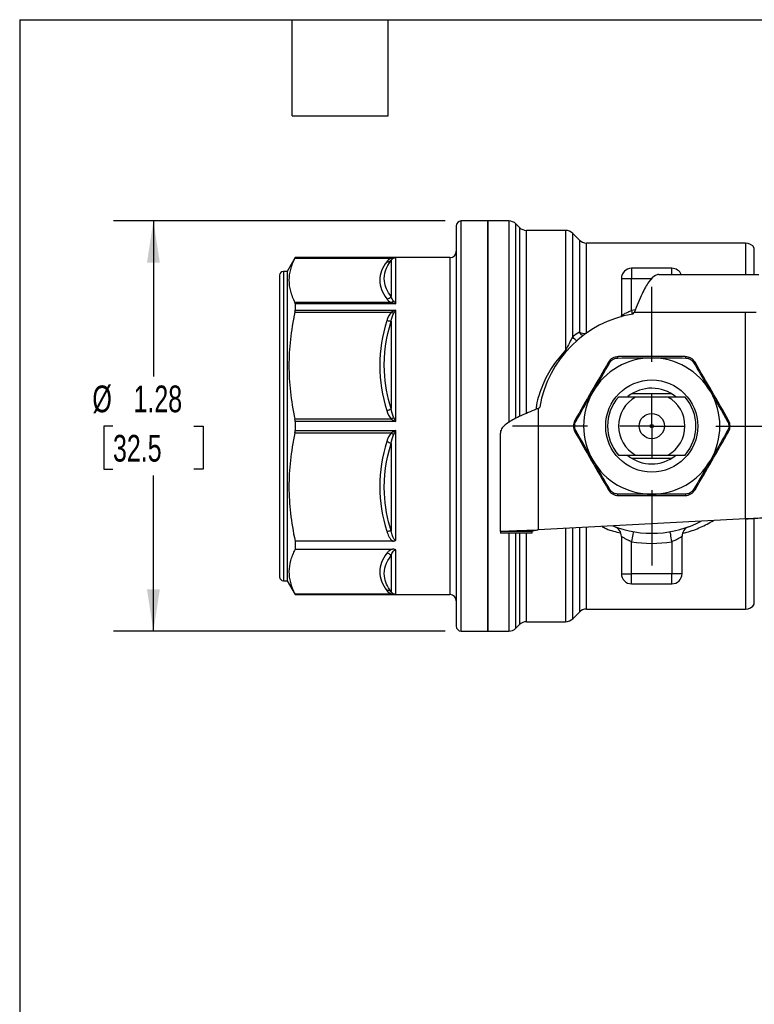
# Model space of a CAD drawing. Header units: inches. Extents: x 0.2 to 10.8, y 0.2 to 8.2.
# Tile 6 of 12: x 0.2 to 2.5, y 5.2 to 8.2. Entities that reach past the tile are written whole.
import ezdxf

# ---------------------------------------------------------------- set-up
doc = ezdxf.new("R2010")
doc.units = ezdxf.units.IN
doc.header["$MEASUREMENT"] = 0
doc.linetypes.add('SLD-Center', pattern=[0.75, 0.6, -0.05, 0.05, -0.05])
doc.linetypes.add('SLD-Solid', pattern=[0])
doc.layers.add('CENTER', color=40, linetype='SLD-Center')
doc.layers.add('DIMENSIONS', color=140, linetype='SLD-Solid', lineweight=25)
doc.layers.add('TEXT', color=140, linetype='SLD-Solid', lineweight=25)
doc.styles.add('SLDTEXTSTYLE0', font='TXT', dxfattribs={"width": 0.7})
doc.dimstyles.new('SLDDIMSTYLE0', dxfattribs={"dimtxt": 0.084961, "dimasz": 0.13, "dimexe": 0, "dimexo": 0.0625, "dimgap": 0.02124, "dimtad": 0, "dimtih": 1, "dimtoh": 1, "dimrnd": 1e-09, "dimzin": 12, "dimdsep": 46, "dimtxsty": 'SLDTEXTSTYLE0', "dimsah": 1, "dimcen": 0.09, "dimadec": 0, "dimazin": 3, "dimtfac": 1, "dimtofl": 0, "dimtmove": 0, "dimatfit": 3, "dimfxl": 0, "dimfrac": 2, "dimtolj": 1, "dimtzin": 12, "dimarcsym": 0})

# ---------------------------------------------------------------- blocks, each defined once
blk = doc.blocks.new('_D_7')
at = {"layer": 'DIMENSIONS'}
for p, q in [((1.5779, 7.6223), (0.5423, 7.6223)), ((0.6673, 7.6223), (0.6673, 7.1366)), ((0.5411, 6.9825), (0.5125, 6.9825)), ((0.5125, 6.9825), (0.5125, 6.8475)), ((0.7935, 6.9825), (0.8221, 6.9825)), ((0.8221, 6.9825), (0.8221, 6.8475)), ((0.5125, 6.8475), (0.5411, 6.8475)), ((0.6673, 6.3427), (0.6673, 6.8285)), ((0.8221, 6.8475), (0.7935, 6.8475)), ((1.5779, 6.3427), (0.5423, 6.3427))]:
    blk.add_line(p, q, dxfattribs=at)
for points in [[(0.6673, 7.6223), (0.6473, 7.4923), (0.6873, 7.4923)], [(0.6673, 6.3427), (0.6873, 6.4727), (0.6473, 6.4727)]]:
    blk.add_solid(points, dxfattribs=at)
at = {"layer": 'DIMENSIONS', "char_height": 0.08333, "attachment_point": 1, "style": 'SLDTEXTSTYLE0'}
for s, insert in [('%%c', (0.4769, 7.1089)), ('1.28', (0.6052, 7.1089)), ('32.5', (0.5411, 6.9549))]:
    blk.add_mtext(s, dxfattribs=dict(at, insert=insert))
blk = doc.blocks.new('SW_CENTERMARKSYMBOL_1')
at = {"layer": 'CENTER', "color": 0}
for p, q in [((0, 0.2), (0, 0.4346)), ((0, 0), (0, 0.1)), ((-0.2, 0), (-0.4346, 0)), ((0, 0), (-0.1, 0)), ((0, 0), (0, -0.1)), ((0, 0), (0.1, 0)), ((0.2, 0), (0.4346, 0)), ((0, -0.2), (0, -0.4346))]:
    blk.add_line(p, q, dxfattribs=at)

msp = doc.modelspace()

# ---------------------------------------------------------------- linework, layer by layer
for p, q in [((1.7106, 7.6223), (1.6279, 7.6223)), ((1.6279, 6.3427), (1.6279, 7.6223)), ((1.7763, 7.6223), (1.7106, 7.6223)), ((1.7106, 7.6223), (1.7106, 6.9825)), ((1.7106, 6.7377), (1.7106, 7.6223)), ((1.7763, 7.6223), (1.7763, 6.9939)), ((1.6122, 7.6065), (1.6122, 6.3585)), ((1.8097, 7.602), (1.7986, 7.613)), ((1.7986, 7.0067), (1.7986, 7.613)), ((1.8097, 7.602), (1.8097, 7.0122)), ((1.9535, 7.5927), (1.8319, 7.5927)), ((1.8319, 7.0224), (1.8319, 7.5927)), ((1.9535, 7.5927), (1.9535, 7.2188)), ((1.9967, 7.5626), (1.9757, 7.5835)), ((1.9757, 7.2615), (1.9757, 7.5835)), ((1.9967, 7.5626), (1.9967, 7.2756)), ((2.5153, 7.5534), (2.0189, 7.5534)), ((2.0189, 7.271), (2.0189, 7.5534)), ((2.5153, 7.5534), (2.5153, 7.4549)), ((2.5425, 7.4549), (2.5425, 7.5376)), ((1.1096, 7.5081), (1.0846, 7.4648)), ((1.1089, 7.5064), (1.4099, 7.5064)), ((1.5925, 7.5081), (1.1096, 7.5081)), ((1.1096, 7.5081), (1.1096, 7.5079)), ((1.1096, 7.5079), (1.4235, 7.5079)), ((1.4096, 7.4995), (1.4096, 7.3866)), ((1.4235, 7.364), (1.4235, 7.5079)), ((1.5925, 7.5081), (1.5925, 6.4569)), ((1.0846, 7.4648), (1.0728, 7.4648)), ((1.0728, 7.4648), (1.0728, 6.5002)), ((1.0846, 7.4648), (1.0846, 6.5002)), ((2.1594, 7.4746), (2.1594, 7.4431)), ((2.2854, 7.4746), (2.1594, 7.4746)), ((2.2854, 7.4549), (2.2854, 7.4746)), ((1.061, 7.453), (1.061, 6.512)), ((2.1279, 7.4431), (2.1279, 7.3263)), ((2.1279, 7.4431), (2.1594, 7.4431)), ((2.1594, 7.3432), (2.1594, 7.4431)), ((2.1594, 7.4431), (2.2233, 7.4431)), ((2.2443, 7.4549), (2.5571, 7.4549)), ((1.4099, 7.3679), (1.1089, 7.3679)), ((1.1096, 7.364), (1.1096, 7.344)), ((1.4235, 7.364), (1.1096, 7.364)), ((1.1096, 7.344), (1.4235, 7.344)), ((1.4235, 6.9967), (1.4235, 7.344)), ((2.1703, 7.3449), (2.1594, 7.3432)), ((2.1594, 7.3432), (2.1615, 7.3314)), ((1.1089, 7.338), (1.4099, 7.338)), ((1.4096, 7.3095), (1.4096, 7.037)), ((2.1273, 7.3222), (2.1279, 7.3263)), ((2.1634, 7.3319), (2.1672, 7.3368)), ((2.5151, 7.3368), (2.1672, 7.3368)), ((2.5151, 6.6928), (2.5151, 7.3368)), ((2.5478, 7.3368), (2.5151, 7.3368)), ((1.9579, 7.2156), (1.9535, 7.2188)), ((2.2853, 7.0825), (2.1596, 7.0825)), ((2.1618, 7.0839), (2.283, 7.0839)), ((2.273, 7.0731), (2.1719, 7.0731)), ((1.8681, 7.0377), (1.873, 7.0416)), ((1.8681, 7.0377), (1.8681, 6.6584)), ((1.4099, 7.0037), (1.1089, 7.0037)), ((1.1096, 6.9967), (1.1096, 6.9683)), ((1.4235, 6.9967), (1.1096, 6.9967)), ((1.7106, 6.9825), (1.7106, 6.3427)), ((1.1089, 6.9613), (1.4099, 6.9613)), ((1.1096, 6.9683), (1.4235, 6.9683)), ((1.4235, 6.6262), (1.4235, 6.9683)), ((1.75, 6.6531), (1.75, 6.9606)), ((1.4096, 6.928), (1.4096, 6.6555)), ((2.1596, 6.8825), (2.2853, 6.8825)), ((2.283, 6.8811), (2.1618, 6.8811)), ((2.1719, 6.892), (2.273, 6.892)), ((1.7106, 6.3427), (1.7106, 6.7377)), ((2.5151, 6.6928), (1.8681, 6.6584)), ((1.9967, 6.6652), (1.9967, 6.4024)), ((2.0189, 6.4116), (2.0189, 6.6664)), ((2.5153, 6.6927), (2.5153, 6.4116)), ((2.5425, 6.4274), (2.5425, 6.693)), ((1.8484, 6.6531), (1.75, 6.6531)), ((1.75, 6.6531), (1.75, 6.6479)), ((1.8484, 6.6479), (1.75, 6.6479)), ((1.7763, 6.6479), (1.7763, 6.3427)), ((1.7986, 6.352), (1.7986, 6.6479)), ((1.8097, 6.6479), (1.8097, 6.363)), ((1.8319, 6.3723), (1.8319, 6.6479)), ((1.8484, 6.6531), (1.8484, 6.6479)), ((1.9535, 6.6629), (1.9535, 6.3723)), ((1.9757, 6.3815), (1.9757, 6.6641)), ((2.1279, 6.6387), (2.1279, 6.5219)), ((2.3169, 6.5219), (2.3169, 6.6387)), ((1.1096, 6.6237), (1.1096, 6.5985)), ((1.4138, 6.6237), (1.1096, 6.6237)), ((2.1594, 6.5219), (2.1594, 6.6218)), ((2.2854, 6.6218), (2.2854, 6.5219)), ((1.1096, 6.5985), (1.4138, 6.5985)), ((1.4096, 6.5784), (1.4096, 6.4655)), ((1.4235, 6.4571), (1.4235, 6.5961)), ((2.1279, 6.5219), (2.1594, 6.5219)), ((2.2854, 6.5219), (2.1594, 6.5219)), ((2.1594, 6.4904), (2.1594, 6.5219)), ((2.3169, 6.5219), (2.2854, 6.5219)), ((2.2854, 6.4904), (2.2854, 6.5219)), ((1.0728, 6.5002), (1.0846, 6.5002)), ((1.0846, 6.5002), (1.1096, 6.4569)), ((2.1594, 6.4904), (2.2854, 6.4904)), ((1.4099, 6.4586), (1.1089, 6.4586)), ((1.1096, 6.4571), (1.1096, 6.4569)), ((1.4235, 6.4571), (1.1096, 6.4571)), ((1.1096, 6.4569), (1.5925, 6.4569)), ((1.9757, 6.3815), (1.9967, 6.4024)), ((2.0189, 6.4116), (2.5153, 6.4116)), ((1.7986, 6.352), (1.8097, 6.363)), ((1.8319, 6.3723), (1.9535, 6.3723)), ((1.6279, 6.3427), (1.7106, 6.3427)), ((1.7106, 6.3427), (1.7763, 6.3427))]:
    msp.add_line(p, q)
for radius in [0.1437, 0.0394, 0.00511]:
    msp.add_circle((2.2224, 6.9825), radius)
for centre, radius, start, end in [((1.6279, 7.6065), 0.0157, 90, 180), ((1.7763, 7.5908), 0.0315, 45, 90), ((1.8319, 7.6242), 0.0315, 225, 270), ((1.9535, 7.5612), 0.0315, 45, 90), ((2.0189, 7.5849), 0.0315, 225, 270), ((1.5925, 7.5278), 0.0197, 270, 0), ((2.5153, 7.5219), 0.0315, 30, 90), ((1.0728, 7.453), 0.0118, 90, 180), ((2.1594, 7.4431), 0.0315, 90, 180), ((2.2854, 7.4431), 0.0315, 22.0243, 90), ((2.2224, 6.9825), 0.3543, 99.5941, 170.4059), ((2.0177, 7.3209), 0.0499, 245.1148, 268.9362), ((2.2224, 6.9825), 0.2126, 90, 150), ((2.2224, 6.9825), 0.2126, 30, 90), ((2.2224, 6.9825), 0.1181, 50.179, 129.0497), ((2.2224, 6.9825), 0.2126, 150, 210), ((2.2224, 6.9825), 0.1378, 138.9177, 221.0823), ((2.2224, 6.9825), 0.1037, 119.1667, 240.8333), ((2.2224, 6.9825), 0.1037, 299.1667, 60.8333), ((2.2224, 6.9825), 0.1378, 318.9177, 41.0823), ((2.2224, 6.9825), 0.2126, 330, 30), ((2.2224, 6.9825), 0.1181, 231.0731, 308.8711), ((2.2224, 6.9825), 0.2126, 210, 270), ((2.2224, 6.9825), 0.2126, 270, 330), ((2.2224, 6.9825), 0.3346, 248.6815, 297.4163), ((2.2224, 6.9825), 0.3661, 260.0934, 279.9066), ((1.0728, 6.512), 0.0118, 180, 270), ((2.1594, 6.5219), 0.0315, 180, 270), ((2.2854, 6.5219), 0.0315, 270, 0), ((1.5925, 6.4372), 0.0197, 0, 90), ((2.5153, 6.4431), 0.0315, 270, 330), ((2.0189, 6.3801), 0.0315, 90, 135), ((1.6279, 6.3585), 0.0157, 180, 270), ((1.8319, 6.3408), 0.0315, 90, 135), ((1.9535, 6.4038), 0.0315, 270, 315), ((1.7763, 6.3742), 0.0315, 270, 315)]:
    msp.add_arc(centre, radius, start, end)
for points, knots in [([(1.1089, 7.5064), (1.1025, 7.4941), (1.0979, 7.4824), (1.0918, 7.4595), (1.0903, 7.4483), (1.0903, 7.426), (1.0918, 7.4148), (1.0979, 7.3919), (1.1025, 7.3802), (1.1089, 7.3679)], [0, 0, 0, 0, 0.25, 0.25, 0.5, 0.5, 0.75, 0.75, 1, 1, 1, 1]), ([(1.3957, 7.4951), (1.3817, 7.4763), (1.3739, 7.4568), (1.3736, 7.4176), (1.3817, 7.398), (1.3957, 7.3792)], [0, 0, 0, 0, 0.5, 0.5, 1, 1, 1, 1]), ([(1.4096, 7.3866), (1.3976, 7.402), (1.3797, 7.4395), (1.3937, 7.4782), (1.4096, 7.4995)], [0, 0, 0, 0, 0.3331319, 0.7773078, 0.7773078, 0.7773078, 0.7773078]), ([(2.2443, 7.4549), (2.2408, 7.4549), (2.2374, 7.4541), (2.227, 7.4488), (2.2202, 7.4419), (2.2063, 7.4222), (2.1995, 7.4097), (2.1883, 7.3863), (2.1841, 7.3768), (2.1757, 7.3572), (2.1715, 7.347), (2.1672, 7.3368)], [0, 0, 0, 0, 0.0685874, 0.0685874, 0.2060822, 0.2060822, 0.3435701, 0.3435701, 0.4275771, 0.4275771, 0.5115845, 0.5115845, 0.5115845, 0.5115845]), ([(2.1279, 7.3263), (2.128, 7.3263), (2.128, 7.3264), (2.1285, 7.3268), (2.1293, 7.3274), (2.1306, 7.3283), (2.1323, 7.3295), (2.1345, 7.3309), (2.137, 7.3324), (2.1411, 7.3349), (2.1467, 7.3378), (2.1534, 7.3409), (2.1576, 7.3425), (2.1594, 7.3432)], [0, 0, 0, 0, 0.057084, 0.117936, 0.182875, 0.25216, 0.326005, 0.404587, 0.488053, 0.565141, 0.745817, 0.887755, 1, 1, 1, 1]), ([(1.1089, 7.338), (1.1025, 7.3083), (1.0979, 7.28), (1.0918, 7.2248), (1.0903, 7.1978), (1.0903, 7.1439), (1.0918, 7.1169), (1.0979, 7.0616), (1.1025, 7.0334), (1.1089, 7.0037)], [0, 0, 0, 0, 0.25, 0.25, 0.5, 0.5, 0.75, 0.75, 1, 1, 1, 1]), ([(1.3957, 7.3107), (1.3817, 7.2654), (1.3739, 7.2182), (1.3736, 7.1236), (1.3817, 7.0763), (1.3957, 7.0309)], [0, 0, 0, 0, 0.5, 0.5, 1, 1, 1, 1]), ([(1.4096, 7.037), (1.3976, 7.0748), (1.3796, 7.1662), (1.3937, 7.2588), (1.4096, 7.3095)], [0, 0, 0, 0, 0.3331343, 0.7773133, 0.7773133, 0.7773133, 0.7773133]), ([(1.9894, 7.2475), (1.9877, 7.2486), (1.9842, 7.2509), (1.9795, 7.2557), (1.977, 7.2596), (1.9757, 7.2615)], [0, 0, 0, 0, 0.312726, 0.656338, 1, 1, 1, 1]), ([(2.0087, 7.2627), (2.0074, 7.2636), (2.0045, 7.2655), (2.0003, 7.2699), (1.998, 7.2736), (1.9967, 7.2756)], [0, 0, 0, 0, 0.2731601, 0.5983456, 1, 1, 1, 1]), ([(1.9535, 7.2188), (1.9392, 7.2025), (1.9109, 7.1701), (1.8854, 7.1213), (1.8707, 7.08), (1.8631, 7.0545), (1.8618, 7.0392), (1.8615, 7.0349)], [0, 0, 0, 0, 0.315431, 0.626959, 0.78499, 0.939767, 1, 1, 1, 1]), ([(2.1161, 7.1947), (2.1163, 7.1962), (2.1168, 7.1983), (2.1176, 7.199), (2.1179, 7.199)], [0, 0, 0, 0, 0.571429, 1, 1, 1, 1]), ([(2.327, 7.199), (2.2929, 7.199), (2.2577, 7.199), (2.1872, 7.199), (2.152, 7.199), (2.1179, 7.199)], [0, 0, 0, 0, 0.5, 0.5, 1, 1, 1, 1]), ([(2.2224, 7.1951), (2.2276, 7.1951), (2.2634, 7.1951), (2.2991, 7.1949), (2.3287, 7.1947)], [0.2684801, 0.2684801, 0.2684801, 0.2684801, 0.3069427, 0.5371497, 0.5371497, 0.5371497, 0.5371497]), ([(2.3287, 7.1947), (2.3286, 7.1962), (2.328, 7.1983), (2.3273, 7.199), (2.327, 7.199)], [0, 0, 0, 0, 0.571429, 1, 1, 1, 1]), ([(2.0872, 7.1813), (2.0701, 7.1518), (2.0525, 7.1213), (2.0173, 7.0603), (1.9997, 7.0298), (1.9826, 7.0002)], [0, 0, 0, 0, 0.5, 0.5, 1, 1, 1, 1]), ([(2.0918, 7.1807), (2.0905, 7.1813), (2.0883, 7.1819), (2.0873, 7.1816), (2.0872, 7.1813)], [0, 0, 0, 0, 0.571429, 1, 1, 1, 1]), ([(2.353, 7.1807), (2.3544, 7.1813), (2.3565, 7.1819), (2.3575, 7.1816), (2.3577, 7.1813)], [0, 0, 0, 0, 0.571429, 1, 1, 1, 1]), ([(2.353, 7.1807), (2.368, 7.1551), (2.386, 7.1243), (2.404, 7.0933), (2.4065, 7.0888)], [0, 0, 0, 0, 0.2301899, 0.2684618, 0.2684618, 0.2684618, 0.2684618]), ([(2.4622, 7.0002), (2.4452, 7.0298), (2.4276, 7.0603), (2.3923, 7.1213), (2.3747, 7.1518), (2.3577, 7.1813)], [0, 0, 0, 0, 0.5, 0.5, 1, 1, 1, 1]), ([(1.9855, 6.9965), (2.0002, 7.0223), (2.0178, 7.0533), (2.0357, 7.0844), (2.0383, 7.0888)], [0, 0, 0, 0, 0.230207, 0.2684968, 0.2684968, 0.2684968, 0.2684968]), ([(2.1719, 7.0731), (2.1641, 7.0731), (2.1559, 7.0731), (2.1384, 7.0731), (2.129, 7.0731), (2.1186, 7.0731)], [0, 0, 0, 0, 0.5, 0.5, 1, 1, 1, 1]), ([(2.3263, 7.0731), (2.3159, 7.0731), (2.3065, 7.0731), (2.2889, 7.0731), (2.2808, 7.0731), (2.273, 7.0731)], [0, 0, 0, 0, 0.5, 0.5, 1, 1, 1, 1]), ([(1.8681, 7.0377), (1.8598, 7.0342), (1.8515, 7.0308), (1.8271, 7.0204), (1.8117, 7.0136), (1.7848, 6.9997), (1.7736, 6.9929), (1.7604, 6.9817), (1.7565, 6.9775), (1.7513, 6.9691), (1.75, 6.9649), (1.75, 6.9606)], [0, 0, 0, 0, 0.0685874, 0.0685874, 0.2060822, 0.2060822, 0.3435701, 0.3435701, 0.4275771, 0.4275771, 0.5115845, 0.5115845, 0.5115845, 0.5115845]), ([(1.9855, 6.9965), (1.9843, 6.9974), (1.9827, 6.999), (1.9825, 7), (1.9826, 7.0002)], [0, 0, 0, 0, 0.571429, 1, 1, 1, 1]), ([(2.4622, 7.0002), (2.4624, 7), (2.4621, 6.999), (2.4605, 6.9974), (2.4593, 6.9965)], [0, 0, 0, 0, 0.428571, 1, 1, 1, 1]), ([(1.1089, 6.9613), (1.1024, 6.9314), (1.0978, 6.9029), (1.0917, 6.8471), (1.0903, 6.8199), (1.0904, 6.7654), (1.0919, 6.7382), (1.0983, 6.6824), (1.103, 6.6538), (1.1096, 6.6237)], [0, 0, 0, 0, 0.25, 0.25, 0.5, 0.5, 0.75, 0.75, 1, 1, 1, 1]), ([(1.9855, 6.9685), (1.9843, 6.9676), (1.9827, 6.966), (1.9825, 6.9651), (1.9826, 6.9648)], [0, 0, 0, 0, 0.571429, 1, 1, 1, 1]), ([(1.9826, 6.9648), (1.9997, 6.9352), (2.0173, 6.9048), (2.0525, 6.8438), (2.0701, 6.8132), (2.0872, 6.7837)], [0, 0, 0, 0, 0.5, 0.5, 1, 1, 1, 1]), ([(2.3577, 6.7837), (2.3747, 6.8132), (2.3924, 6.8438), (2.4276, 6.9048), (2.4452, 6.9352), (2.4622, 6.9648)], [0, 0, 0, 0, 0.5, 0.5, 1, 1, 1, 1]), ([(2.4593, 6.9685), (2.4447, 6.9427), (2.427, 6.9117), (2.4091, 6.8807), (2.4065, 6.8762)], [0, 0, 0, 0, 0.230207, 0.2686696, 0.2686696, 0.2686696, 0.2686696]), ([(2.4622, 6.9648), (2.4624, 6.9651), (2.4621, 6.966), (2.4605, 6.9676), (2.4593, 6.9685)], [0, 0, 0, 0, 0.428571, 1, 1, 1, 1]), ([(1.3957, 6.9341), (1.3817, 6.8888), (1.3739, 6.8415), (1.3736, 6.7469), (1.3817, 6.6996), (1.3957, 6.6543)], [0, 0, 0, 0, 0.5, 0.5, 1, 1, 1, 1]), ([(1.4096, 6.6555), (1.3976, 6.6935), (1.3797, 6.7852), (1.3937, 6.8776), (1.4096, 6.928)], [0, 0, 0, 0, 0.3331319, 0.7773078, 0.7773078, 0.7773078, 0.7773078]), ([(2.1186, 6.892), (2.129, 6.892), (2.1384, 6.892), (2.1559, 6.892), (2.1641, 6.892), (2.1719, 6.892)], [0, 0, 0, 0, 0.5, 0.5, 1, 1, 1, 1]), ([(2.273, 6.892), (2.2808, 6.892), (2.2889, 6.892), (2.3065, 6.892), (2.3159, 6.892), (2.3263, 6.892)], [0, 0, 0, 0, 0.5, 0.5, 1, 1, 1, 1]), ([(2.0918, 6.7843), (2.0768, 6.8099), (2.0588, 6.8407), (2.0409, 6.8718), (2.0383, 6.8762)], [0, 0, 0, 0, 0.2301883, 0.2684618, 0.2684618, 0.2684618, 0.2684618]), ([(2.0872, 6.7837), (2.0873, 6.7834), (2.0883, 6.7831), (2.0905, 6.7838), (2.0918, 6.7843)], [0, 0, 0, 0, 0.428571, 1, 1, 1, 1]), ([(2.2224, 6.7699), (2.2173, 6.7699), (2.1814, 6.7699), (2.1457, 6.7701), (2.1161, 6.7703)], [0.2686528, 0.2686528, 0.2686528, 0.2686528, 0.3069427, 0.5371497, 0.5371497, 0.5371497, 0.5371497]), ([(2.1179, 6.766), (2.1176, 6.766), (2.1168, 6.7667), (2.1163, 6.7688), (2.1161, 6.7703)], [0, 0, 0, 0, 0.428571, 1, 1, 1, 1]), ([(2.1179, 6.766), (2.152, 6.766), (2.1872, 6.766), (2.2577, 6.766), (2.2929, 6.766), (2.327, 6.766)], [0, 0, 0, 0, 0.5, 0.5, 1, 1, 1, 1]), ([(2.327, 6.766), (2.3273, 6.766), (2.328, 6.7667), (2.3286, 6.7688), (2.3287, 6.7703)], [0, 0, 0, 0, 0.428571, 1, 1, 1, 1]), ([(2.3577, 6.7837), (2.3575, 6.7834), (2.3565, 6.7831), (2.3544, 6.7838), (2.353, 6.7843)], [0, 0, 0, 0, 0.428571, 1, 1, 1, 1]), ([(2.5151, 6.6928), (2.5256, 6.6935), (2.536, 6.6942), (2.5564, 6.6957), (2.5664, 6.6964), (2.576, 6.6971)], [0, 0, 0, 0, 0.0796034, 0.0796034, 0.1592069, 0.1592069, 0.1592069, 0.1592069]), ([(2.614, 6.6971), (2.5984, 6.6964), (2.5822, 6.6957), (2.549, 6.6942), (2.5321, 6.6935), (2.5151, 6.6928)], [0, 0, 0, 0, 0.129171, 0.129171, 0.258342, 0.258342, 0.258342, 0.258342]), ([(2.068, 6.669), (2.0721, 6.6668), (2.0899, 6.6572), (2.1104, 6.6526), (2.126, 6.6491)], [0, 0, 0, 0, 0.233528, 1, 1, 1, 1]), ([(2.1279, 6.6387), (2.1279, 6.6451), (2.1259, 6.6515), (2.1186, 6.662), (2.1133, 6.6661), (2.1073, 6.6683)], [0, 0, 0, 0, 0.5, 0.5, 1, 1, 1, 1]), ([(2.3376, 6.6683), (2.3316, 6.6661), (2.3263, 6.662), (2.3189, 6.6515), (2.3169, 6.6451), (2.3169, 6.6387)], [0, 0, 0, 0, 0.5, 0.5, 1, 1, 1, 1]), ([(2.3184, 6.6483), (2.3229, 6.6492), (2.3424, 6.6535), (2.3753, 6.6661), (2.4019, 6.6804), (2.4153, 6.6875)], [0, 0, 0, 0, 0.127706, 0.561308, 1, 1, 1, 1]), ([(1.3957, 6.6543), (1.3974, 6.6486), (1.3996, 6.643), (1.4038, 6.6351), (1.4054, 6.6325), (1.4091, 6.6277), (1.4113, 6.6255), (1.4139, 6.6237)], [0, 0, 0, 0, 0.5, 0.5, 0.75, 0.75, 1, 1, 1, 1]), ([(1.4235, 6.6262), (1.4212, 6.6262), (1.4169, 6.6303), (1.4125, 6.6411), (1.4105, 6.6501), (1.4096, 6.6555)], [-0.191085, -0.191085, -0.191085, -0.191085, -0.1558339, -0.1205829, -0.0677063, -0.0677063, -0.0677063, -0.0677063]), ([(1.75, 6.6531), (1.75, 6.6535), (1.753, 6.654), (1.7647, 6.6548), (1.7733, 6.6553), (1.7949, 6.6561), (1.8077, 6.6566), (1.8292, 6.6572), (1.8368, 6.6575), (1.8523, 6.6579), (1.8602, 6.6581), (1.8681, 6.6584)], [0, 0, 0, 0, 0.11735, 0.11735, 0.2346383, 0.2346383, 0.3519265, 0.3519265, 0.412281, 0.412281, 0.4726362, 0.4726362, 0.4726362, 0.4726362]), ([(1.8681, 6.6584), (1.8655, 6.6579), (1.8629, 6.6575), (1.8581, 6.6566), (1.8559, 6.6562), (1.8523, 6.6553), (1.8508, 6.6548), (1.8489, 6.654), (1.8484, 6.6535), (1.8484, 6.6531)], [0, 0, 0, 0, 0.02011163, 0.02011163, 0.04021313, 0.04021313, 0.0603146, 0.0603146, 0.07992761, 0.07992761, 0.07992761, 0.07992761]), ([(2.1594, 6.6218), (2.1586, 6.6221), (2.1567, 6.6228), (2.1538, 6.624), (2.1507, 6.6253), (2.1458, 6.6277), (2.1412, 6.63), (2.1381, 6.6319), (2.1356, 6.6335), (2.1327, 6.6352), (2.1298, 6.6372), (2.1282, 6.6385), (2.128, 6.6386), (2.1279, 6.6387)], [0, 0, 0, 0, 0.052312, 0.111815, 0.178543, 0.252519, 0.433652, 0.508095, 0.512411, 0.655296, 0.783478, 0.897925, 1, 1, 1, 1]), ([(2.1649, 6.6529), (2.1649, 6.6529), (2.1643, 6.6495), (2.1623, 6.638), (2.1609, 6.6299), (2.1594, 6.6218)], [0, 0, 0, 0, 0.5, 0.5, 1, 1, 1, 1]), ([(2.2854, 6.6218), (2.284, 6.6299), (2.2826, 6.638), (2.2806, 6.6495), (2.28, 6.6529), (2.28, 6.6529)], [0, 0, 0, 0, 0.5, 0.5, 1, 1, 1, 1]), ([(2.3169, 6.6387), (2.3169, 6.6387), (2.3168, 6.6387), (2.3164, 6.6383), (2.3156, 6.6378), (2.3142, 6.6368), (2.3118, 6.6351), (2.3079, 6.6326), (2.303, 6.6298), (2.2976, 6.6269), (2.2917, 6.6241), (2.2875, 6.6226), (2.2854, 6.6218)], [0, 0, 0, 0, 0.057068, 0.115774, 0.176385, 0.239146, 0.3527, 0.488075, 0.616584, 0.746046, 0.873427, 1, 1, 1, 1]), ([(1.4139, 6.6237), (1.414, 6.6237), (1.4145, 6.6237), (1.4154, 6.6237), (1.4169, 6.6238), (1.4191, 6.6242), (1.4216, 6.6249), (1.423, 6.6259), (1.4235, 6.6262)], [0, 0, 0, 0, 0.040168, 0.134032, 0.275924, 0.456014, 0.802191, 1, 1, 1, 1]), ([(1.1096, 6.5985), (1.103, 6.586), (1.0983, 6.5742), (1.0919, 6.551), (1.0904, 6.5397), (1.0903, 6.5172), (1.0917, 6.5059), (1.0978, 6.4828), (1.1024, 6.471), (1.1089, 6.4586)], [0, 0, 0, 0, 0.25, 0.25, 0.5, 0.5, 0.75, 0.75, 1, 1, 1, 1]), ([(1.3957, 6.5858), (1.3817, 6.567), (1.3739, 6.5474), (1.3736, 6.5083), (1.3817, 6.4887), (1.3957, 6.4699)], [0, 0, 0, 0, 0.5, 0.5, 1, 1, 1, 1]), ([(1.4096, 6.4655), (1.3976, 6.4815), (1.3796, 6.5199), (1.3937, 6.5578), (1.4096, 6.5784)], [0, 0, 0, 0, 0.3331343, 0.7773133, 0.7773133, 0.7773133, 0.7773133]), ([(1.4138, 6.5985), (1.4113, 6.5977), (1.4091, 6.5968), (1.4053, 6.5948), (1.4037, 6.5937), (1.3994, 6.5904), (1.3974, 6.5881), (1.3957, 6.5858)], [0, 0, 0, 0, 0.25, 0.25, 0.5, 0.5, 1, 1, 1, 1]), ([(1.4096, 6.5784), (1.4108, 6.5827), (1.4136, 6.5902), (1.42, 6.5961), (1.4235, 6.5961)], [-0.1233785, -0.1233785, -0.1233785, -0.1233785, -0.0528765, 0, 0, 0, 0]), ([(1.4235, 6.5961), (1.423, 6.5964), (1.4217, 6.5972), (1.419, 6.598), (1.4162, 6.5984), (1.4143, 6.5985), (1.4138, 6.5985)], [0, 0, 0, 0, 0.187874, 0.478842, 0.851147, 1, 1, 1, 1])]:
    msp.add_open_spline(points, degree=3, knots=knots)
for points in [[(1.1089, 7.5064), (1.1094, 7.5073), (1.1096, 7.5078), (1.1096, 7.5079)], [(1.4099, 7.5064), (1.4025, 7.5033), (1.3987, 7.4992), (1.3957, 7.4951)], [(1.3957, 7.4951), (1.4009, 7.4946), (1.406, 7.4962), (1.4096, 7.4995)], [(1.4096, 7.4995), (1.4111, 7.502), (1.413, 7.5044), (1.4167, 7.5062)], [(1.4235, 7.5079), (1.4189, 7.5078), (1.4143, 7.5073), (1.4099, 7.5064)], [(1.4167, 7.5062), (1.4146, 7.5055), (1.4123, 7.5056), (1.4099, 7.5064)], [(1.4167, 7.5062), (1.4189, 7.5072), (1.4212, 7.5078), (1.4235, 7.5079)], [(1.3957, 7.3792), (1.4009, 7.3798), (1.406, 7.3825), (1.4096, 7.3866)], [(1.3957, 7.3792), (1.3987, 7.3752), (1.4025, 7.371), (1.4099, 7.3679)], [(1.4167, 7.3724), (1.413, 7.3763), (1.4111, 7.3815), (1.4096, 7.3866)], [(1.4099, 7.3679), (1.4123, 7.3687), (1.4146, 7.3703), (1.4167, 7.3724)], [(1.4235, 7.364), (1.4212, 7.3672), (1.4189, 7.37), (1.4167, 7.3724)], [(1.1096, 7.364), (1.1096, 7.3657), (1.1094, 7.367), (1.1089, 7.3679)], [(1.1089, 7.338), (1.1094, 7.3402), (1.1096, 7.3422), (1.1096, 7.344)], [(1.4099, 7.3679), (1.4143, 7.367), (1.4189, 7.3657), (1.4235, 7.364)], [(1.4235, 7.344), (1.4189, 7.3423), (1.4143, 7.3403), (1.4099, 7.338)], [(1.4167, 7.3332), (1.4189, 7.337), (1.4212, 7.3407), (1.4235, 7.344)], [(1.4099, 7.338), (1.4025, 7.3305), (1.3987, 7.3205), (1.3957, 7.3107)], [(1.4096, 7.3095), (1.406, 7.3089), (1.4009, 7.3094), (1.3957, 7.3107)], [(1.4096, 7.3095), (1.4111, 7.3181), (1.413, 7.3268), (1.4167, 7.3332)], [(1.4167, 7.3332), (1.4146, 7.3344), (1.4123, 7.336), (1.4099, 7.338)], [(1.9757, 7.2615), (1.9696, 7.2497), (1.9614, 7.235), (1.9535, 7.2188)], [(1.9967, 7.2756), (1.9896, 7.2713), (1.9827, 7.2665), (1.9757, 7.2615)], [(2.1179, 7.199), (2.1118, 7.199), (2.0993, 7.1958), (2.0902, 7.1865), (2.0872, 7.1813)], [(2.0918, 7.1807), (2.0942, 7.1848), (2.1015, 7.1921), (2.1114, 7.1947), (2.1161, 7.1947)], [(2.1161, 7.1947), (2.1507, 7.1949), (2.1866, 7.1951), (2.2224, 7.1951)], [(2.3577, 7.1813), (2.3547, 7.1865), (2.3456, 7.1958), (2.333, 7.199), (2.327, 7.199)], [(2.3287, 7.1947), (2.3335, 7.1947), (2.3434, 7.192), (2.3506, 7.1848), (2.353, 7.1807)], [(2.0383, 7.0888), (2.0563, 7.1199), (2.0743, 7.1508), (2.0918, 7.1807)], [(2.4065, 7.0888), (2.4245, 7.0577), (2.4422, 7.0266), (2.4593, 6.9965)], [(1.3957, 7.0309), (1.4009, 7.0323), (1.406, 7.0346), (1.4096, 7.037)], [(1.4167, 7.0102), (1.413, 7.0176), (1.4111, 7.0273), (1.4096, 7.037)], [(1.1096, 6.9967), (1.1096, 6.9991), (1.1094, 7.0015), (1.1089, 7.0037)], [(1.3957, 7.0309), (1.3987, 7.0212), (1.4025, 7.0112), (1.4099, 7.0037)], [(1.4099, 7.0037), (1.4123, 7.0056), (1.4146, 7.0079), (1.4167, 7.0102)], [(1.4099, 7.0037), (1.4143, 7.0014), (1.4189, 6.999), (1.4235, 6.9967)], [(1.4235, 6.9967), (1.4212, 7.0012), (1.4189, 7.0058), (1.4167, 7.0102)], [(1.9826, 7.0002), (1.9796, 6.995), (1.9762, 6.9825), (1.9796, 6.97), (1.9826, 6.9648)], [(1.9855, 6.9685), (1.9832, 6.9726), (1.9805, 6.9825), (1.9832, 6.9924), (1.9855, 6.9965)], [(2.4593, 6.9965), (2.4617, 6.9924), (2.4644, 6.9825), (2.4617, 6.9726), (2.4593, 6.9685)], [(2.4622, 6.9648), (2.4652, 6.97), (2.4687, 6.9825), (2.4652, 6.995), (2.4622, 7.0002)], [(1.1089, 6.9613), (1.1094, 6.9636), (1.1096, 6.9659), (1.1096, 6.9683)], [(1.4099, 6.9613), (1.4025, 6.9538), (1.3987, 6.9439), (1.3957, 6.9341)], [(1.4096, 6.928), (1.4111, 6.9377), (1.413, 6.9475), (1.4167, 6.9548)], [(1.4235, 6.9683), (1.4189, 6.966), (1.4143, 6.9636), (1.4099, 6.9613)], [(1.4167, 6.9548), (1.4146, 6.9571), (1.4123, 6.9594), (1.4099, 6.9613)], [(1.4167, 6.9548), (1.4189, 6.9592), (1.4212, 6.9638), (1.4235, 6.9683)], [(2.0383, 6.8762), (2.0204, 6.9073), (2.0026, 6.9384), (1.9855, 6.9685)], [(1.3957, 6.9341), (1.4009, 6.9327), (1.406, 6.9305), (1.4096, 6.928)], [(2.4065, 6.8762), (2.3886, 6.8452), (2.3705, 6.8142), (2.353, 6.7843)], [(2.0872, 6.7837), (2.0902, 6.7785), (2.0993, 6.7692), (2.1118, 6.766), (2.1179, 6.766)], [(2.1161, 6.7703), (2.1114, 6.7704), (2.1015, 6.773), (2.0942, 6.7802), (2.0918, 6.7843)], [(2.3287, 6.7703), (2.2942, 6.7701), (2.2583, 6.7699), (2.2224, 6.7699)], [(2.327, 6.766), (2.333, 6.766), (2.3456, 6.7692), (2.3547, 6.7785), (2.3577, 6.7837)], [(2.353, 6.7843), (2.3506, 6.7802), (2.3434, 6.773), (2.3335, 6.7704), (2.3287, 6.7703)], [(1.3957, 6.6543), (1.4009, 6.6556), (1.406, 6.6561), (1.4096, 6.6555)], [(1.4096, 6.5784), (1.406, 6.5825), (1.4009, 6.5852), (1.3957, 6.5858)], [(1.1096, 6.4571), (1.1096, 6.4572), (1.1094, 6.4577), (1.1089, 6.4586)], [(1.4096, 6.4655), (1.406, 6.4688), (1.4009, 6.4705), (1.3957, 6.4699)], [(1.3957, 6.4699), (1.3987, 6.4658), (1.4025, 6.4617), (1.4099, 6.4586)], [(1.4167, 6.4589), (1.413, 6.4606), (1.4111, 6.463), (1.4096, 6.4655)], [(1.4167, 6.4589), (1.4146, 6.4595), (1.4123, 6.4594), (1.4099, 6.4586)], [(1.4099, 6.4586), (1.4143, 6.4577), (1.4189, 6.4572), (1.4235, 6.4571)], [(1.4235, 6.4571), (1.4212, 6.4572), (1.4189, 6.4578), (1.4167, 6.4589)]]:
    msp.add_open_spline(points, degree=3)
at = {"layer": 'TEXT'}
for p, q in [((0.25, 8.25), (10.75, 8.25)), ((0.25, 8.25), (0.25, 0.25)), ((1.1, 7.95), (1.1, 8.25)), ((1.4, 7.95), (1.4, 8.25)), ((1.1, 7.95), (1.4, 7.95))]:
    msp.add_line(p, q, dxfattribs=at)

# ---------------------------------------------------------------- block references
at = {"layer": 'CENTER'}
msp.add_blockref('SW_CENTERMARKSYMBOL_1', (2.2224, 6.9825), dxfattribs=at)

# ---------------------------------------------------------------- dimensions: what is measured, and where the dimension line sits
at = {"layer": 'DIMENSIONS'}
dim = msp.add_linear_dim(base=(0.6673, 7.6223), p1=(1.6279, 6.3427), p2=(1.6279, 7.6223), angle=90, text='%%c<>', dimstyle='SLDDIMSTYLE0', dxfattribs=at)
dim.commit()
dim.dimension.update_dxf_attribs({"geometry": '_D_7', "text_midpoint": (0.6673, 6.9825), "dimtype": 160})

doc.saveas('drawing.dxf')
